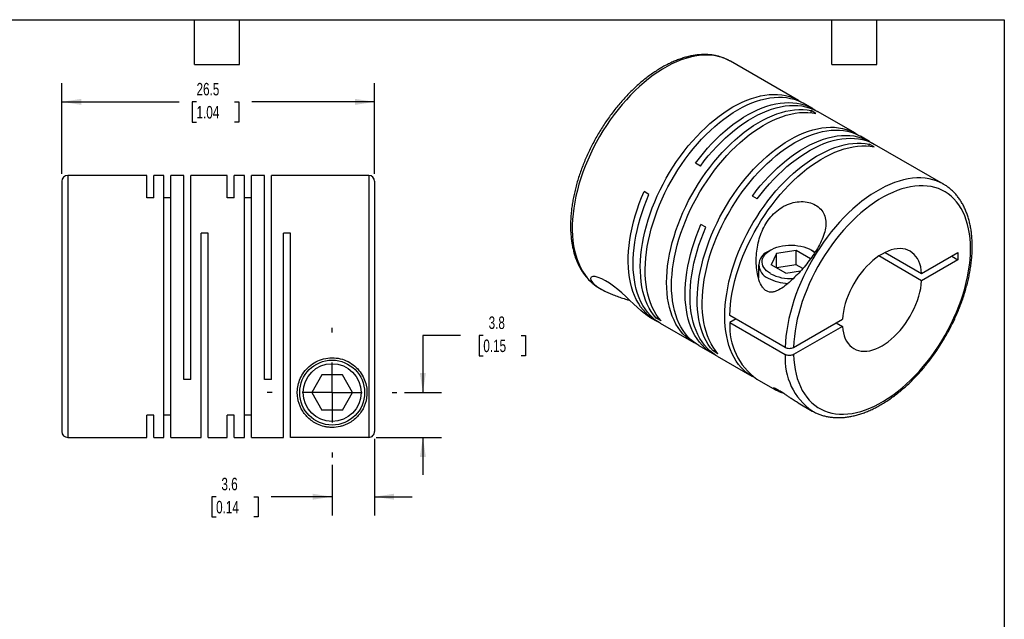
# Model space of a CAD drawing. Header units: millimetres. Extents: x 3 to 137, y 3 to 105.
# Tile 3 of 3: x 53 to 137, y 54 to 105. Entities that reach past the tile are written whole.
import ezdxf

# ---------------------------------------------------------------- set-up
doc = ezdxf.new("R2010")
doc.units = ezdxf.units.MM
doc.header["$LTSCALE"] = 0.5
doc.linetypes.add('SLD-Center', pattern=[19.05, 15.24, -1.27, 1.27, -1.27])
doc.linetypes.add('SLD-Solid', pattern=[0])
doc.layers.add('CENTER', color=40, linetype='SLD-Center')
doc.layers.add('DIMENSIONS', color=140, linetype='SLD-Solid', lineweight=25)
doc.layers.add('TEXT', color=140, linetype='SLD-Solid', lineweight=25)
doc.styles.add('SLDTEXTSTYLE0', font='TXT', dxfattribs={"width": 0.7})
doc.dimstyles.new('SLDDIMSTYLE0', dxfattribs={"dimtxt": 1.079004, "dimasz": 1.651, "dimexe": 0, "dimexo": 0.0625, "dimgap": 0.269751, "dimtad": 0, "dimtih": 1, "dimtoh": 1, "dimdec": 1, "dimrnd": 1e-09, "dimzin": 12, "dimdsep": 46, "dimtxsty": 'SLDTEXTSTYLE0', "dimsah": 1, "dimcen": 0.09, "dimadec": 0, "dimazin": 3, "dimtfac": 1, "dimtdec": 1, "dimtofl": 0, "dimtmove": 0, "dimatfit": 3, "dimfxl": 0, "dimfrac": 2, "dimtolj": 1, "dimtzin": 12, "dimarcsym": 0})
doc.dimstyles.new('SLDDIMSTYLE1', dxfattribs={"dimtxt": 1.079004, "dimasz": 1.651, "dimexe": 0, "dimexo": 0.0625, "dimgap": 0.269751, "dimtad": 0, "dimtih": 1, "dimtoh": 1, "dimdec": 1, "dimrnd": 1e-09, "dimzin": 12, "dimdsep": 46, "dimtxsty": 'SLDTEXTSTYLE0', "dimsah": 1, "dimcen": 0.09, "dimadec": 0, "dimazin": 3, "dimtfac": 1, "dimtdec": 1, "dimtmove": 0, "dimatfit": 0, "dimfxl": 0, "dimfrac": 2, "dimtolj": 1, "dimtzin": 12, "dimarcsym": 0})

# ---------------------------------------------------------------- blocks, each defined once
blk = doc.blocks.new('_D_5')
at = {"layer": 'DIMENSIONS'}
for p, q in [((56.695, 91.717), (56.695, 99.401)), ((83.195, 91.717), (83.195, 99.401)), ((56.695, 97.813), (66.648, 97.813)), ((68.11, 97.813), (67.748, 97.813)), ((67.748, 97.813), (67.748, 96.099)), ((71.316, 97.813), (71.679, 97.813)), ((71.679, 97.813), (71.679, 96.099)), ((83.195, 97.813), (72.779, 97.813)), ((67.748, 96.099), (68.11, 96.099)), ((71.679, 96.099), (71.316, 96.099))]:
    blk.add_line(p, q, dxfattribs=at)
for points in [[(56.695, 97.813), (58.346, 97.559), (58.346, 98.067)], [(83.195, 97.813), (81.544, 98.067), (81.544, 97.559)]]:
    blk.add_solid(points, dxfattribs=at)
at = {"layer": 'DIMENSIONS', "char_height": 1.0583, "attachment_point": 1, "style": 'SLDTEXTSTYLE0'}
for s, insert in [('26.5', (68.11, 99.419)), ('1.04', (68.11, 97.463))]:
    blk.add_mtext(s, dxfattribs=dict(at, insert=insert))
blk = doc.blocks.new('_D_6')
at = {"layer": 'DIMENSIONS'}
for p, q in [((83.195, 69.254), (83.195, 62.773)), ((79.595, 67.057), (79.595, 62.773)), ((69.769, 64.36), (69.407, 64.36)), ((69.407, 64.36), (69.407, 62.645)), ((72.975, 64.36), (73.338, 64.36)), ((73.338, 64.36), (73.338, 62.645)), ((79.595, 64.36), (74.437, 64.36)), ((83.195, 64.36), (86.37, 64.36)), ((69.407, 62.645), (69.769, 62.645)), ((73.338, 62.645), (72.975, 62.645))]:
    blk.add_line(p, q, dxfattribs=at)
for points in [[(79.595, 64.36), (77.944, 64.614), (77.944, 64.106)], [(83.195, 64.36), (84.846, 64.106), (84.846, 64.614)]]:
    blk.add_solid(points, dxfattribs=at)
at = {"layer": 'DIMENSIONS', "char_height": 1.0583, "attachment_point": 1, "style": 'SLDTEXTSTYLE0'}
for s, insert in [('3.6', (70.218, 65.966)), ('0.14', (69.769, 64.009))]:
    blk.add_mtext(s, dxfattribs=dict(at, insert=insert))
blk = doc.blocks.new('_D_7')
at = {"layer": 'DIMENSIONS'}
for p, q in [((90.455, 78.025), (87.28, 78.025)), ((87.28, 78.025), (87.28, 73.182)), ((92.4, 78.025), (92.038, 78.025)), ((92.038, 78.025), (92.038, 76.31)), ((95.607, 78.025), (95.969, 78.025)), ((95.969, 78.025), (95.969, 76.31)), ((92.038, 76.31), (92.4, 76.31)), ((95.969, 76.31), (95.607, 76.31)), ((85.72, 73.182), (88.867, 73.182)), ((83.33, 69.388), (88.867, 69.388)), ((87.28, 69.388), (87.28, 66.213))]:
    blk.add_line(p, q, dxfattribs=at)
for points in [[(87.28, 73.182), (87.534, 74.833), (87.026, 74.833)], [(87.28, 69.388), (87.026, 67.737), (87.534, 67.737)]]:
    blk.add_solid(points, dxfattribs=at)
at = {"layer": 'DIMENSIONS', "char_height": 1.0583, "attachment_point": 1, "style": 'SLDTEXTSTYLE0'}
for s, insert in [('3.8', (92.849, 79.631)), ('0.15', (92.4, 77.674))]:
    blk.add_mtext(s, dxfattribs=dict(at, insert=insert))
blk = doc.blocks.new('SW_CENTERMARKSYMBOL_2')
at = {"layer": 'CENTER', "color": 0}
for p, q in [((0, 5.08), (0, 5.49)), ((0, 0), (0, 2.54)), ((-5.08, 0), (-5.49, 0)), ((0, 0), (-2.54, 0)), ((0, 0), (0, -2.54)), ((0, 0), (2.54, 0)), ((5.08, 0), (5.49, 0)), ((0, -5.08), (0, -5.49))]:
    blk.add_line(p, q, dxfattribs=at)

msp = doc.modelspace()

# ---------------------------------------------------------------- linework, layer by layer
for p, q in [((119.094, 97.932), (113.331, 101.259)), ((120.296, 97.238), (119.511, 97.691)), ((120.573, 96.841), (120.156, 97.082)), ((120.156, 96.903), (120.156, 97.082)), ((123.916, 95.148), (120.713, 96.997)), ((125.119, 94.454), (124.334, 94.907)), ((125.502, 93.996), (125.084, 94.236)), ((125.084, 94.058), (125.084, 94.236)), ((131.362, 90.849), (125.536, 94.213)), ((110.78, 92.371), (110.362, 92.612)), ((56.695, 91.082), (56.695, 69.882)), ((63.895, 91.582), (57.195, 91.582)), ((57.195, 91.582), (57.195, 69.382)), ((63.895, 89.689), (63.895, 91.582)), ((65.345, 91.582), (64.485, 91.582)), ((64.485, 89.689), (64.485, 91.582)), ((65.345, 69.382), (65.345, 91.582)), ((67.045, 91.582), (65.935, 91.582)), ((65.935, 69.382), (65.935, 91.582)), ((67.045, 74.282), (67.045, 91.582)), ((70.715, 91.582), (67.635, 91.582)), ((67.635, 74.282), (67.635, 91.582)), ((70.715, 89.689), (70.715, 91.582)), ((72.165, 91.582), (71.305, 91.582)), ((71.305, 89.689), (71.305, 91.582)), ((72.165, 69.382), (72.165, 91.582)), ((73.865, 91.582), (72.755, 91.582)), ((72.755, 69.382), (72.755, 91.582)), ((73.865, 74.282), (73.865, 91.582)), ((82.695, 91.582), (74.455, 91.582)), ((74.455, 74.282), (74.455, 91.582)), ((82.695, 91.582), (82.695, 69.388)), ((83.195, 91.082), (83.195, 69.889)), ((106.426, 89.974), (106.009, 90.215)), ((131.362, 90.849), (131.352, 90.856)), ((64.485, 89.689), (63.895, 89.689)), ((65.935, 89.689), (65.345, 89.689)), ((71.305, 89.689), (70.715, 89.689)), ((72.755, 89.689), (72.165, 89.689)), ((115.602, 89.587), (115.185, 89.828)), ((111.248, 87.19), (110.831, 87.431)), ((69.085, 86.682), (68.495, 86.682)), ((68.495, 69.382), (68.495, 86.682)), ((69.085, 69.382), (69.085, 86.682)), ((76.055, 86.682), (75.465, 86.682)), ((75.465, 69.382), (75.465, 86.682)), ((76.055, 69.388), (76.055, 86.682)), ((116.726, 85.258), (116.514, 85.135)), ((118.907, 85.224), (117.234, 84.965)), ((120.118, 84.524), (118.907, 85.224)), ((118.907, 83.999), (118.907, 85.224)), ((120.404, 85.135), (120.192, 85.258)), ((120.404, 85.135), (120.502, 85.075)), ((126.431, 85.062), (129.523, 83.276)), ((117.234, 84.965), (116.786, 83.999)), ((117.234, 83.74), (117.234, 84.965)), ((129.523, 82.664), (125.901, 84.755)), ((129.523, 83.276), (132.601, 85.053)), ((132.601, 84.441), (129.523, 82.664)), ((132.071, 84.747), (132.601, 84.441)), ((132.601, 85.053), (132.601, 84.441)), ((115.709, 84.013), (115.709, 82.87)), ((118.011, 83.292), (116.786, 83.999)), ((118.907, 83.999), (117.234, 83.74)), ((118.011, 83.292), (119.274, 83.487)), ((119.449, 83.686), (118.907, 83.999)), ((115.695, 82.893), (115.709, 82.914)), ((102.232, 82.032), (102.376, 81.949)), ((102.232, 82.032), (102.244, 82.026)), ((106.472, 79.584), (106.97, 79.297)), ((107.034, 79.498), (107.189, 79.587)), ((107.451, 79.257), (107.034, 79.498)), ((117.968, 77.014), (113.273, 79.725)), ((113.804, 79.418), (113.273, 79.112)), ((118.676, 77.014), (122.809, 79.4)), ((107.387, 79.057), (110.222, 77.42)), ((113.273, 79.112), (117.968, 76.402)), ((122.809, 78.788), (118.676, 76.402)), ((122.279, 79.094), (122.809, 78.788)), ((110.639, 77.179), (111.792, 76.513)), ((111.857, 76.714), (112.011, 76.803)), ((112.274, 76.473), (111.857, 76.714)), ((112.209, 76.273), (115.151, 74.575)), ((67.635, 74.282), (67.045, 74.282)), ((74.455, 74.282), (73.865, 74.282)), ((78.729, 74.682), (77.863, 73.182)), ((80.461, 74.682), (78.729, 74.682)), ((81.327, 73.182), (80.461, 74.682)), ((115.568, 74.334), (117.088, 73.456)), ((77.863, 73.182), (78.729, 71.682)), ((80.461, 71.682), (81.327, 73.182)), ((119.055, 72.321), (120.263, 71.623)), ((64.485, 71.275), (63.895, 71.275)), ((63.895, 69.382), (63.895, 71.275)), ((64.485, 69.382), (64.485, 71.275)), ((65.935, 71.275), (65.345, 71.275)), ((71.305, 71.275), (70.715, 71.275)), ((70.715, 69.382), (70.715, 71.275)), ((71.305, 69.382), (71.305, 71.275)), ((72.755, 71.275), (72.165, 71.275)), ((80.461, 71.682), (78.729, 71.682)), ((120.263, 71.623), (120.273, 71.617)), ((57.195, 69.382), (63.895, 69.382)), ((64.485, 69.382), (65.345, 69.382)), ((65.935, 69.382), (68.495, 69.382)), ((69.085, 69.382), (70.715, 69.382)), ((71.305, 69.382), (72.165, 69.382)), ((72.755, 69.382), (75.465, 69.382)), ((82.695, 69.388), (76.055, 69.388))]:
    msp.add_line(p, q)
at = {"flags": 128}
for points in [[(113.331, 101.259), (113.32, 101.265), (113.032, 101.414), (112.73, 101.537), (112.416, 101.636), (112.09, 101.709), (111.753, 101.756), (111.406, 101.777), (111.05, 101.773), (110.686, 101.742), (110.313, 101.686), (109.935, 101.605), (109.551, 101.497), (109.162, 101.365), (108.77, 101.208), (108.376, 101.026), (107.98, 100.821), (107.583, 100.592), (107.187, 100.34), (106.793, 100.066), (106.401, 99.771), (106.012, 99.454), (105.628, 99.118), (105.25, 98.763), (104.877, 98.389), (104.513, 97.999), (104.157, 97.592), (103.81, 97.17), (103.473, 96.734), (103.147, 96.285), (102.833, 95.824), (102.531, 95.352), (102.243, 94.871), (101.969, 94.382), (101.71, 93.885), (101.467, 93.383), (101.24, 92.877), (101.029, 92.367), (100.835, 91.856), (100.66, 91.344), (100.502, 90.833), (100.363, 90.323), (100.243, 89.818), (100.142, 89.316), (100.061, 88.821), (99.999, 88.333), (99.958, 87.854), (99.936, 87.384), (99.934, 86.925), (99.953, 86.478), (99.991, 86.045), (100.049, 85.625), (100.127, 85.221), (100.225, 84.833), (100.342, 84.463), (100.477, 84.111), (100.632, 83.779), (100.804, 83.466), (100.995, 83.174), (101.203, 82.904), (101.427, 82.657), (101.668, 82.432), (101.925, 82.231), (102.196, 82.053), (102.232, 82.032)], [(107.034, 79.498), (106.822, 79.76), (106.627, 80.043), (106.449, 80.348), (106.289, 80.673), (106.148, 81.017), (106.025, 81.379), (105.921, 81.76), (105.837, 82.156), (105.772, 82.569), (105.727, 82.995), (105.702, 83.436), (105.696, 83.889), (105.71, 84.352), (105.744, 84.826), (105.798, 85.309), (105.872, 85.8), (105.965, 86.296), (106.077, 86.798), (106.208, 87.304), (106.357, 87.812), (106.525, 88.322), (106.711, 88.832), (106.913, 89.34), (107.133, 89.846), (107.369, 90.348), (107.62, 90.844), (107.887, 91.335), (108.167, 91.817), (108.462, 92.291), (108.769, 92.755), (109.088, 93.208), (109.419, 93.648), (109.76, 94.074), (110.111, 94.487), (110.47, 94.883), (110.837, 95.263), (111.211, 95.625), (111.591, 95.969), (111.975, 96.294), (112.364, 96.598), (112.756, 96.881), (113.15, 97.143), (113.544, 97.382), (113.939, 97.599), (114.333, 97.792), (114.725, 97.961), (115.113, 98.105), (115.498, 98.225), (115.878, 98.32), (116.252, 98.389), (116.619, 98.433), (116.978, 98.451), (117.329, 98.444), (117.67, 98.411), (118.001, 98.352), (118.32, 98.268), (118.627, 98.159), (118.921, 98.025), (119.202, 97.867), (119.299, 97.805)], [(107.451, 79.257), (107.239, 79.519), (107.044, 79.803), (106.866, 80.107), (106.706, 80.432), (106.565, 80.776), (106.442, 81.139), (106.339, 81.519), (106.254, 81.915), (106.189, 82.328), (106.144, 82.755), (106.119, 83.195), (106.113, 83.648), (106.128, 84.112), (106.162, 84.586), (106.216, 85.068), (106.289, 85.559), (106.382, 86.056), (106.494, 86.558), (106.625, 87.063), (106.775, 87.572), (106.942, 88.081), (107.128, 88.591), (107.331, 89.099), (107.55, 89.605), (107.786, 90.107), (108.037, 90.603), (108.304, 91.094), (108.585, 91.576), (108.879, 92.05), (109.186, 92.514), (109.506, 92.967), (109.836, 93.407), (110.177, 93.834), (110.528, 94.246), (110.887, 94.642), (111.254, 95.022), (111.628, 95.384), (112.008, 95.728), (112.393, 96.053), (112.781, 96.357), (113.173, 96.64), (113.567, 96.902), (113.962, 97.141), (114.356, 97.358), (114.75, 97.551), (115.142, 97.72), (115.531, 97.864), (115.915, 97.984), (116.295, 98.079), (116.669, 98.148), (117.036, 98.192), (117.395, 98.21), (117.746, 98.203), (118.087, 98.17), (118.418, 98.112), (118.737, 98.028), (119.044, 97.919), (119.339, 97.785), (119.511, 97.691)], [(110.362, 92.612), (110.695, 93.049), (111.039, 93.473), (111.391, 93.881), (111.752, 94.274), (112.121, 94.651), (112.496, 95.009), (112.877, 95.349), (113.263, 95.669), (113.653, 95.968), (114.045, 96.247), (114.439, 96.504), (114.834, 96.738), (115.228, 96.949), (115.622, 97.137), (116.013, 97.301), (116.401, 97.44), (116.785, 97.554), (117.163, 97.643), (117.536, 97.707), (117.901, 97.745), (118.259, 97.758), (118.607, 97.745), (118.946, 97.706), (119.274, 97.642), (119.591, 97.553), (119.895, 97.438), (120.187, 97.299), (120.464, 97.135), (120.501, 97.111)], [(110.435, 77.306), (110.332, 77.359), (110.054, 77.523), (109.791, 77.711), (109.543, 77.922), (109.311, 78.157), (109.095, 78.414), (108.896, 78.693), (108.714, 78.993), (108.55, 79.313), (108.405, 79.653), (108.278, 80.012), (108.17, 80.388), (108.081, 80.781), (108.012, 81.19), (107.963, 81.614), (107.933, 82.052), (107.923, 82.502), (107.933, 82.963), (107.963, 83.435), (108.012, 83.916), (108.081, 84.405), (108.17, 84.9), (108.278, 85.401), (108.405, 85.906), (108.55, 86.414), (108.714, 86.924), (108.896, 87.433), (109.095, 87.942), (109.311, 88.449), (109.543, 88.951), (109.791, 89.449), (110.054, 89.941), (110.332, 90.426), (110.623, 90.902), (110.928, 91.368), (111.244, 91.823), (111.572, 92.266), (111.911, 92.696), (112.26, 93.111), (112.617, 93.511), (112.983, 93.895), (113.355, 94.261), (113.734, 94.609), (114.118, 94.938), (114.506, 95.247), (114.897, 95.535), (115.29, 95.801), (115.685, 96.046), (116.079, 96.267), (116.474, 96.465), (116.866, 96.64), (117.255, 96.789), (117.641, 96.915), (118.022, 97.015), (118.397, 97.09), (118.766, 97.14), (119.127, 97.164), (119.48, 97.162), (119.823, 97.135), (120.156, 97.082)], [(110.639, 77.179), (110.471, 77.282), (110.208, 77.47), (109.96, 77.682), (109.728, 77.916), (109.512, 78.173), (109.313, 78.452), (109.131, 78.752), (108.967, 79.073), (108.822, 79.413), (108.695, 79.771), (108.587, 80.147), (108.499, 80.541), (108.429, 80.95), (108.38, 81.373), (108.35, 81.811), (108.34, 82.261), (108.35, 82.722), (108.38, 83.194), (108.429, 83.675), (108.499, 84.164), (108.587, 84.66), (108.695, 85.161), (108.822, 85.666), (108.967, 86.173), (109.131, 86.683), (109.313, 87.193), (109.512, 87.701), (109.728, 88.208), (109.96, 88.711), (110.208, 89.208), (110.471, 89.7), (110.749, 90.185), (111.04, 90.661), (111.345, 91.127), (111.661, 91.582), (111.99, 92.025), (112.328, 92.455), (112.677, 92.87), (113.034, 93.27), (113.4, 93.654), (113.772, 94.02), (114.151, 94.368), (114.535, 94.697), (114.923, 95.006), (115.314, 95.294), (115.707, 95.56), (116.102, 95.805), (116.497, 96.026), (116.891, 96.224), (117.283, 96.399), (117.672, 96.549), (118.058, 96.674), (118.439, 96.774), (118.815, 96.849), (119.183, 96.899), (119.544, 96.923), (119.897, 96.921), (120.24, 96.894), (120.573, 96.841)], [(110.78, 92.371), (111.113, 92.808), (111.456, 93.232), (111.808, 93.641), (112.17, 94.034), (112.538, 94.41), (112.913, 94.768), (113.295, 95.108), (113.68, 95.428), (114.07, 95.727), (114.462, 96.006), (114.856, 96.263), (115.251, 96.497), (115.645, 96.709), (116.039, 96.896), (116.43, 97.06), (116.818, 97.199), (117.202, 97.313), (117.58, 97.402), (117.953, 97.466), (118.318, 97.504), (118.676, 97.517), (119.024, 97.504), (119.363, 97.465), (119.691, 97.401), (120.008, 97.312), (120.312, 97.197), (120.604, 97.058), (120.713, 96.997)], [(111.857, 76.714), (111.644, 76.976), (111.449, 77.259), (111.271, 77.564), (111.112, 77.889), (110.97, 78.233), (110.847, 78.595), (110.744, 78.976), (110.659, 79.372), (110.595, 79.785), (110.549, 80.212), (110.524, 80.652), (110.518, 81.105), (110.533, 81.569), (110.567, 82.042), (110.621, 82.525), (110.694, 83.016), (110.787, 83.513), (110.899, 84.014), (111.03, 84.52), (111.18, 85.029), (111.348, 85.538), (111.533, 86.048), (111.736, 86.556), (111.955, 87.062), (112.191, 87.564), (112.443, 88.06), (112.709, 88.551), (112.99, 89.033), (113.284, 89.507), (113.592, 89.971), (113.911, 90.424), (114.241, 90.864), (114.582, 91.29), (114.933, 91.703), (115.292, 92.099), (115.659, 92.479), (116.033, 92.841), (116.413, 93.185), (116.798, 93.51), (117.187, 93.814), (117.578, 94.097), (117.972, 94.359), (118.367, 94.598), (118.762, 94.815), (119.155, 95.008), (119.547, 95.177), (119.936, 95.321), (120.321, 95.441), (120.7, 95.536), (121.074, 95.605), (121.441, 95.649), (121.801, 95.667), (122.151, 95.66), (122.492, 95.627), (122.823, 95.568), (123.142, 95.485), (123.45, 95.375), (123.744, 95.241), (124.025, 95.083), (124.121, 95.021)], [(112.274, 76.473), (112.061, 76.735), (111.866, 77.019), (111.689, 77.323), (111.529, 77.648), (111.387, 77.992), (111.265, 78.355), (111.161, 78.735), (111.077, 79.131), (111.012, 79.544), (110.967, 79.971), (110.941, 80.411), (110.936, 80.864), (110.95, 81.328), (110.984, 81.802), (111.038, 82.284), (111.112, 82.775), (111.204, 83.272), (111.317, 83.774), (111.447, 84.279), (111.597, 84.788), (111.765, 85.297), (111.95, 85.807), (112.153, 86.315), (112.373, 86.821), (112.608, 87.323), (112.86, 87.819), (113.126, 88.31), (113.407, 88.793), (113.701, 89.266), (114.009, 89.73), (114.328, 90.183), (114.659, 90.623), (115, 91.05), (115.35, 91.462), (115.71, 91.858), (116.077, 92.238), (116.451, 92.601), (116.83, 92.944), (117.215, 93.269), (117.604, 93.573), (117.996, 93.856), (118.389, 94.118), (118.784, 94.357), (119.179, 94.574), (119.573, 94.767), (119.964, 94.936), (120.353, 95.08), (120.738, 95.2), (121.118, 95.295), (121.492, 95.364), (121.859, 95.408), (122.218, 95.426), (122.569, 95.419), (122.91, 95.386), (123.24, 95.328), (123.559, 95.244), (123.867, 95.135), (124.161, 95.001), (124.334, 94.907)], [(115.363, 74.461), (115.26, 74.514), (114.983, 74.678), (114.719, 74.866), (114.471, 75.077), (114.239, 75.312), (114.023, 75.569), (113.824, 75.848), (113.642, 76.148), (113.479, 76.468), (113.333, 76.808), (113.206, 77.167), (113.099, 77.543), (113.01, 77.936), (112.941, 78.345), (112.891, 78.769), (112.861, 79.207), (112.851, 79.657), (112.861, 80.118), (112.891, 80.59), (112.941, 81.071), (113.01, 81.56), (113.099, 82.055), (113.206, 82.556), (113.333, 83.061), (113.479, 83.569), (113.642, 84.079), (113.824, 84.588), (114.023, 85.097), (114.239, 85.603), (114.471, 86.106), (114.719, 86.604), (114.983, 87.096), (115.26, 87.58), (115.552, 88.056), (115.856, 88.522), (116.173, 88.978), (116.501, 89.421), (116.84, 89.85), (117.188, 90.266), (117.546, 90.666), (117.911, 91.05), (118.284, 91.416), (118.662, 91.764), (119.046, 92.093), (119.434, 92.402), (119.825, 92.69), (120.219, 92.956), (120.613, 93.2), (121.008, 93.422), (121.402, 93.62), (121.794, 93.794), (122.184, 93.944), (122.57, 94.07), (122.951, 94.17), (123.326, 94.245), (123.695, 94.294), (124.056, 94.318), (124.408, 94.317), (124.751, 94.289), (125.084, 94.236)], [(115.185, 89.828), (115.518, 90.265), (115.861, 90.689), (116.214, 91.098), (116.575, 91.49), (116.943, 91.867), (117.319, 92.225), (117.7, 92.565), (118.086, 92.885), (118.475, 93.184), (118.867, 93.463), (119.261, 93.72), (119.656, 93.954), (120.051, 94.165), (120.444, 94.353), (120.835, 94.517), (121.223, 94.656), (121.607, 94.77), (121.986, 94.859), (122.358, 94.923), (122.724, 94.961), (123.081, 94.974), (123.43, 94.961), (123.768, 94.922), (124.097, 94.858), (124.413, 94.769), (124.718, 94.654), (125.009, 94.515), (125.287, 94.351), (125.323, 94.327)], [(115.602, 89.587), (115.935, 90.024), (116.278, 90.448), (116.631, 90.857), (116.992, 91.25), (117.361, 91.626), (117.736, 91.984), (118.117, 92.324), (118.503, 92.644), (118.892, 92.944), (119.284, 93.222), (119.679, 93.479), (120.073, 93.713), (120.468, 93.925), (120.861, 94.112), (121.252, 94.276), (121.64, 94.415), (122.024, 94.529), (122.403, 94.618), (122.775, 94.682), (123.141, 94.72), (123.498, 94.733), (123.847, 94.72), (124.186, 94.681), (124.514, 94.617), (124.83, 94.528), (125.135, 94.413), (125.426, 94.274), (125.536, 94.213)], [(113.273, 79.725), (113.297, 80.197), (113.34, 80.679), (113.404, 81.169), (113.487, 81.667), (113.59, 82.17), (113.713, 82.678), (113.854, 83.189), (114.014, 83.702), (114.193, 84.216), (114.389, 84.729), (114.602, 85.24), (114.833, 85.748), (115.079, 86.251), (115.341, 86.748), (115.618, 87.238), (115.908, 87.72), (116.213, 88.191), (116.53, 88.652), (116.858, 89.101), (117.198, 89.537), (117.548, 89.958), (117.907, 90.364), (118.274, 90.753), (118.648, 91.125), (119.029, 91.478), (119.415, 91.812), (119.806, 92.126), (120.199, 92.418), (120.596, 92.689), (120.993, 92.938), (121.391, 93.163), (121.788, 93.365), (122.184, 93.542), (122.577, 93.695), (122.966, 93.823), (123.35, 93.925), (123.729, 94.002), (124.1, 94.052), (124.464, 94.077), (124.82, 94.076), (125.166, 94.049), (125.502, 93.996)], [(131.352, 90.856), (131.088, 90.993), (130.787, 91.119), (130.474, 91.219), (130.149, 91.294), (129.813, 91.344), (129.467, 91.367), (129.112, 91.365), (128.748, 91.337), (128.376, 91.283), (127.998, 91.203), (127.615, 91.098), (127.227, 90.968), (126.835, 90.813), (126.44, 90.633), (126.044, 90.43), (125.648, 90.203), (125.252, 89.953), (124.857, 89.681), (124.465, 89.387), (124.076, 89.073), (123.691, 88.738), (123.312, 88.384), (122.94, 88.012), (122.575, 87.623), (122.218, 87.218), (121.87, 86.797), (121.532, 86.362), (121.205, 85.914), (120.89, 85.454), (120.587, 84.983), (120.298, 84.503), (120.023, 84.014), (119.763, 83.518), (119.518, 83.017), (119.289, 82.51), (119.077, 82.001), (118.882, 81.49), (118.705, 80.978), (118.546, 80.466), (118.405, 79.957), (118.284, 79.451), (118.181, 78.949), (118.098, 78.454), (118.035, 77.965), (117.992, 77.485), (117.968, 77.014)], [(107.182, 79.184), (106.919, 79.327), (106.648, 79.506), (106.391, 79.709), (106.151, 79.936), (105.926, 80.186), (105.719, 80.459), (105.529, 80.753), (105.357, 81.068), (105.204, 81.403), (105.069, 81.758), (104.953, 82.131), (104.857, 82.521), (104.781, 82.928), (104.724, 83.35), (104.688, 83.787), (104.671, 84.237), (104.675, 84.698), (104.699, 85.171), (104.743, 85.653), (104.807, 86.144), (104.891, 86.641), (104.994, 87.145), (105.117, 87.653), (105.259, 88.164), (105.42, 88.677), (105.598, 89.191), (105.795, 89.704), (106.009, 90.215)], [(118.676, 76.402), (118.699, 75.968), (118.743, 75.548), (118.807, 75.143), (118.89, 74.754), (118.993, 74.381), (119.115, 74.026), (119.256, 73.69), (119.416, 73.374), (119.593, 73.078), (119.788, 72.804), (120.001, 72.551), (120.23, 72.321), (120.474, 72.115), (120.734, 71.933), (121.009, 71.774), (121.297, 71.641), (121.599, 71.533), (121.912, 71.45), (122.237, 71.393), (122.573, 71.362), (122.918, 71.357), (123.272, 71.377), (123.634, 71.424), (124.002, 71.496), (124.376, 71.594), (124.755, 71.717), (125.138, 71.865), (125.524, 72.038), (125.911, 72.235), (126.299, 72.455), (126.687, 72.698), (127.073, 72.964), (127.457, 73.251), (127.837, 73.559), (128.213, 73.887), (128.583, 74.234), (128.947, 74.6), (129.303, 74.983), (129.652, 75.382), (129.99, 75.796), (130.319, 76.224), (130.636, 76.665), (130.941, 77.117), (131.234, 77.581), (131.513, 78.053), (131.778, 78.533), (132.027, 79.02), (132.261, 79.513), (132.479, 80.01), (132.679, 80.509), (132.863, 81.01), (133.028, 81.51), (133.175, 82.01), (133.303, 82.507), (133.412, 83), (133.501, 83.487), (133.571, 83.968), (133.621, 84.441), (133.652, 84.906), (133.662, 85.359), (133.652, 85.801), (133.621, 86.231), (133.571, 86.646), (133.501, 87.046), (133.412, 87.431), (133.303, 87.798), (133.175, 88.147), (133.028, 88.476), (132.863, 88.786), (132.679, 89.076), (132.479, 89.343), (132.261, 89.589), (132.027, 89.811), (131.778, 90.01), (131.513, 90.185), (131.234, 90.335), (130.941, 90.46), (130.636, 90.56), (130.319, 90.635), (129.99, 90.684), (129.652, 90.707), (129.303, 90.704), (128.947, 90.675), (128.583, 90.62), (128.213, 90.54), (127.837, 90.434), (127.457, 90.303), (127.073, 90.147), (126.687, 89.967), (126.299, 89.763), (125.911, 89.535), (125.524, 89.285), (125.138, 89.012), (124.755, 88.718), (124.376, 88.404), (124.002, 88.069), (123.634, 87.716), (123.272, 87.345), (122.918, 86.957), (122.573, 86.553), (122.237, 86.135), (121.912, 85.703), (121.599, 85.258), (121.297, 84.802), (121.009, 84.335), (120.734, 83.86), (120.474, 83.378), (120.23, 82.889), (120.001, 82.395), (119.788, 81.897), (119.593, 81.397), (119.416, 80.896), (119.256, 80.396), (119.115, 79.897), (118.993, 79.401), (118.89, 78.91), (118.807, 78.424), (118.743, 77.946), (118.699, 77.475), (118.676, 77.014)], [(107.387, 79.057), (107.279, 79.122), (107.012, 79.304), (106.761, 79.511), (106.525, 79.74), (106.305, 79.992), (106.103, 80.267), (105.917, 80.562), (105.749, 80.878), (105.6, 81.214), (105.469, 81.568), (105.357, 81.941), (105.264, 82.33), (105.19, 82.736), (105.136, 83.156), (105.102, 83.591), (105.088, 84.038), (105.093, 84.497), (105.119, 84.967), (105.164, 85.446), (105.229, 85.933), (105.313, 86.428), (105.417, 86.927), (105.54, 87.432), (105.681, 87.939), (105.841, 88.448), (106.018, 88.958), (106.214, 89.467), (106.426, 89.974)], [(112.005, 76.4), (111.965, 76.42), (111.684, 76.578), (111.417, 76.761), (111.166, 76.968), (110.93, 77.197), (110.711, 77.449), (110.508, 77.723), (110.322, 78.019), (110.155, 78.335), (110.005, 78.671), (109.874, 79.025), (109.762, 79.398), (109.669, 79.787), (109.596, 80.193), (109.542, 80.613), (109.508, 81.048), (109.493, 81.495), (109.499, 81.954), (109.524, 82.424), (109.569, 82.903), (109.634, 83.39), (109.719, 83.884), (109.822, 84.384), (109.945, 84.888), (110.086, 85.396), (110.246, 85.905), (110.424, 86.415), (110.619, 86.924), (110.831, 87.431)], [(112.209, 76.273), (112.101, 76.338), (111.835, 76.52), (111.583, 76.727), (111.347, 76.956), (111.128, 77.208), (110.925, 77.483), (110.739, 77.778), (110.572, 78.094), (110.422, 78.43), (110.291, 78.784), (110.179, 79.157), (110.086, 79.546), (110.013, 79.952), (109.959, 80.372), (109.925, 80.807), (109.91, 81.254), (109.916, 81.713), (109.941, 82.183), (109.987, 82.662), (110.051, 83.149), (110.136, 83.644), (110.239, 84.143), (110.362, 84.648), (110.503, 85.155), (110.663, 85.664), (110.841, 86.174), (111.036, 86.683), (111.248, 87.19)], [(116.726, 83.258), (116.549, 83.372), (116.394, 83.496), (116.264, 83.629), (116.159, 83.77), (116.081, 83.916), (116.031, 84.067), (116.01, 84.22), (116.017, 84.373), (116.053, 84.524), (116.117, 84.673), (116.208, 84.817), (116.326, 84.954), (116.469, 85.083), (116.635, 85.202), (116.823, 85.311), (117.03, 85.407), (117.253, 85.489), (117.491, 85.557), (117.74, 85.61), (117.997, 85.647), (118.26, 85.668), (118.525, 85.672), (118.79, 85.659), (119.05, 85.63), (119.304, 85.585), (119.547, 85.525), (119.778, 85.45), (119.994, 85.36), (120.191, 85.258), (120.368, 85.144), (120.49, 85.048)], [(129.523, 83.276), (129.492, 83.562), (129.441, 83.831), (129.369, 84.084), (129.277, 84.317), (129.167, 84.53), (129.037, 84.722), (128.89, 84.891), (128.727, 85.036), (128.547, 85.157), (128.353, 85.252), (128.145, 85.321), (127.926, 85.364), (127.695, 85.38), (127.455, 85.369), (127.207, 85.331), (126.952, 85.267), (126.693, 85.177), (126.43, 85.062), (126.166, 84.921), (125.902, 84.757), (125.64, 84.569), (125.38, 84.36), (125.126, 84.13), (124.878, 83.881), (124.638, 83.615), (124.407, 83.333), (124.187, 83.036), (123.98, 82.727), (123.785, 82.408), (123.606, 82.08), (123.442, 81.746), (123.295, 81.407), (123.166, 81.066), (123.055, 80.725), (122.964, 80.386), (122.892, 80.051), (122.84, 79.722), (122.809, 79.4)], [(106.473, 79.585), (106.459, 79.592), (106.301, 79.692), (106.132, 79.813), (105.944, 79.961), (105.743, 80.131), (105.45, 80.394), (105.125, 80.699), (104.81, 80.998), (104.469, 81.318), (104.133, 81.623), (103.779, 81.927), (103.434, 82.201), (103.084, 82.452), (102.752, 82.66), (102.432, 82.827), (102.14, 82.944), (101.884, 83.005), (101.675, 83.009), (101.538, 82.951), (101.486, 82.848), (101.514, 82.705), (101.579, 82.593), (101.676, 82.473), (101.811, 82.343), (101.975, 82.21), (101.975, 82.21)], [(122.809, 78.788), (122.84, 78.503), (122.892, 78.233), (122.964, 77.981), (123.055, 77.747), (123.166, 77.534), (123.295, 77.342), (123.442, 77.173), (123.606, 77.028), (123.785, 76.908), (123.98, 76.812), (124.187, 76.743), (124.407, 76.701), (124.638, 76.685), (124.878, 76.696), (125.126, 76.733), (125.38, 76.797), (125.64, 76.887), (125.902, 77.003), (126.166, 77.143), (126.43, 77.308), (126.693, 77.495), (126.952, 77.705), (127.207, 77.934), (127.455, 78.183), (127.695, 78.45), (127.926, 78.732), (128.145, 79.028), (128.353, 79.337), (128.547, 79.657), (128.727, 79.984), (128.89, 80.318), (129.037, 80.657), (129.167, 80.998), (129.277, 81.339), (129.369, 81.678), (129.441, 82.014), (129.492, 82.343), (129.523, 82.664)]]:
    msp.add_lwpolyline(points, dxfattribs=at)
for radius in [2.75, 2.45]:
    msp.add_circle((79.595, 73.182), radius)
for centre, radius, start, end in [((57.195, 91.082), 0.5, 90, 180), ((82.695, 91.082), 0.5, 0, 90), ((116.944, 84.013), 1.202, 110.94412, 249.072), ((118.325, 86.223), 3.793, 241.48699, 268.17955), ((118.419, 86.481), 3.641, 242.29132, 273.85711), ((118.758, 78.806), 5.493, 176.8035, 234.50179), ((123.328, 76.036), 5.373, 176.09232, 235.21297), ((57.195, 69.882), 0.5, 180, 270)]:
    msp.add_arc(centre, radius, start, end)
for points, knots in [([(113.334, 101.253), (113.292, 101.278), (113.158, 101.359), (112.919, 101.47), (112.62, 101.587), (112.309, 101.68), (111.988, 101.751), (111.657, 101.799), (111.317, 101.823), (110.969, 101.823), (110.614, 101.801), (110.251, 101.754), (109.883, 101.684), (109.51, 101.59), (109.133, 101.473), (108.753, 101.333), (108.371, 101.17), (107.988, 100.986), (107.604, 100.779), (107.222, 100.552), (106.841, 100.304), (106.463, 100.036), (106.088, 99.749), (105.717, 99.444), (105.351, 99.121), (104.991, 98.782), (104.638, 98.426), (104.292, 98.055), (103.953, 97.669), (103.624, 97.27), (103.304, 96.858), (102.994, 96.435), (102.695, 96.001), (102.407, 95.557), (102.132, 95.104), (101.869, 94.644), (101.62, 94.176), (101.384, 93.703), (101.163, 93.226), (100.956, 92.744), (100.766, 92.261), (100.59, 91.776), (100.432, 91.29), (100.289, 90.805), (100.164, 90.322), (100.056, 89.841), (99.966, 89.364), (99.893, 88.893), (99.839, 88.427), (99.803, 87.968), (99.785, 87.517), (99.786, 87.074), (99.806, 86.642), (99.844, 86.221), (99.901, 85.812), (99.977, 85.416), (100.072, 85.034), (100.185, 84.667), (100.317, 84.316), (100.466, 83.983), (100.633, 83.667), (100.817, 83.37), (101.017, 83.093), (101.233, 82.837), (101.463, 82.601), (101.708, 82.386), (101.968, 82.196), (102.148, 82.076), (102.243, 82.026), (102.245, 82.025)], [0, 0, 0, 0, 0.006853, 0.021597, 0.036345, 0.051119, 0.065938, 0.080818, 0.095772, 0.110803, 0.125912, 0.141094, 0.156342, 0.171646, 0.186994, 0.202376, 0.217782, 0.233203, 0.248633, 0.264065, 0.279496, 0.294922, 0.310341, 0.325753, 0.341158, 0.356554, 0.371942, 0.387324, 0.402699, 0.418068, 0.433432, 0.448792, 0.464148, 0.479502, 0.494855, 0.510208, 0.525561, 0.540915, 0.556271, 0.57163, 0.586994, 0.602362, 0.617736, 0.633117, 0.648505, 0.663902, 0.679308, 0.694724, 0.710149, 0.725584, 0.741028, 0.756479, 0.771937, 0.787397, 0.802855, 0.818303, 0.833734, 0.849139, 0.864507, 0.879826, 0.895085, 0.910273, 0.925382, 0.940409, 0.955355, 0.970227, 0.985038, 0.999806, 1, 1, 1, 1]), ([(120.276, 71.619), (120.337, 71.584), (120.491, 71.496), (120.751, 71.38), (121.054, 71.269), (121.367, 71.181), (121.691, 71.116), (122.024, 71.075), (122.366, 71.057), (122.716, 71.062), (123.073, 71.091), (123.437, 71.144), (123.807, 71.22), (124.181, 71.32), (124.559, 71.443), (124.94, 71.589), (125.322, 71.757), (125.705, 71.947), (126.088, 72.159), (126.471, 72.392), (126.851, 72.645), (127.228, 72.918), (127.602, 73.209), (127.972, 73.519), (128.336, 73.846), (128.694, 74.19), (129.046, 74.55), (129.39, 74.925), (129.726, 75.314), (130.054, 75.717), (130.371, 76.132), (130.678, 76.558), (130.974, 76.995), (131.259, 77.441), (131.531, 77.896), (131.791, 78.358), (132.037, 78.827), (132.269, 79.301), (132.486, 79.78), (132.688, 80.262), (132.875, 80.746), (133.046, 81.231), (133.201, 81.717), (133.339, 82.202), (133.46, 82.684), (133.563, 83.164), (133.649, 83.639), (133.717, 84.11), (133.767, 84.574), (133.798, 85.031), (133.811, 85.48), (133.805, 85.92), (133.781, 86.349), (133.737, 86.767), (133.675, 87.173), (133.594, 87.566), (133.495, 87.944), (133.377, 88.307), (133.241, 88.653), (133.087, 88.982), (132.916, 89.293), (132.728, 89.585), (132.523, 89.857), (132.304, 90.108), (132.069, 90.338), (131.82, 90.546), (131.581, 90.72), (131.419, 90.814), (131.35, 90.854)], [0, 0, 0, 0, 0.009802, 0.024559, 0.039325, 0.054122, 0.06897, 0.083882, 0.098869, 0.113934, 0.129076, 0.144291, 0.159568, 0.174898, 0.19027, 0.205673, 0.221098, 0.236537, 0.251982, 0.267429, 0.282872, 0.298311, 0.313743, 0.329167, 0.344583, 0.359992, 0.375393, 0.390787, 0.406174, 0.421556, 0.436933, 0.452306, 0.467676, 0.483044, 0.498411, 0.513778, 0.529145, 0.544514, 0.559885, 0.575259, 0.590638, 0.606022, 0.621412, 0.636809, 0.652214, 0.667627, 0.68305, 0.698482, 0.713924, 0.729375, 0.744836, 0.760303, 0.775776, 0.791251, 0.80672, 0.822179, 0.837619, 0.85303, 0.868401, 0.88372, 0.898975, 0.914157, 0.929259, 0.944279, 0.959218, 0.974087, 0.988899, 1, 1, 1, 1]), ([(116.373, 81.796), (116.544, 81.697), (116.731, 81.676), (117, 81.717), (117.089, 81.742), (117.264, 81.807), (117.351, 81.847), (117.606, 81.983), (117.772, 82.095), (118.095, 82.338), (118.253, 82.472), (118.725, 82.898), (119.04, 83.22), (119.644, 83.902), (119.937, 84.265), (120.491, 85.042), (120.742, 85.442), (121.053, 86.072), (121.143, 86.282), (121.288, 86.701), (121.344, 86.913), (121.408, 87.323), (121.418, 87.525), (121.383, 87.909), (121.34, 88.09), (121.198, 88.429), (121.099, 88.583), (120.853, 88.856), (120.702, 88.975), (120.365, 89.167), (120.173, 89.242), (119.767, 89.341), (119.553, 89.365), (119.105, 89.362), (118.879, 89.333), (118.432, 89.227), (118.207, 89.146), (117.782, 88.943), (117.581, 88.819), (117.2, 88.532), (117.023, 88.37), (116.702, 88.022), (116.556, 87.834), (116.294, 87.435), (116.179, 87.229), (115.88, 86.595), (115.737, 86.149), (115.547, 85.219), (115.504, 84.752), (115.512, 84.05), (115.527, 83.816), (115.587, 83.347), (115.631, 83.117), (115.756, 82.67), (115.839, 82.45), (116.004, 82.16), (116.068, 82.069), (116.21, 81.911), (116.287, 81.845), (116.373, 81.796)], [0, 0, 0, 0, 0.03125, 0.03125, 0.046875, 0.046875, 0.0625, 0.0625, 0.09375, 0.09375, 0.125, 0.125, 0.1875, 0.1875, 0.25, 0.25, 0.3125, 0.3125, 0.34375, 0.34375, 0.375, 0.375, 0.40625, 0.40625, 0.4375, 0.4375, 0.46875, 0.46875, 0.5, 0.5, 0.53125, 0.53125, 0.5625, 0.5625, 0.59375, 0.59375, 0.625, 0.625, 0.65625, 0.65625, 0.6875, 0.6875, 0.71875, 0.71875, 0.75, 0.75, 0.8125, 0.8125, 0.875, 0.875, 0.90625, 0.90625, 0.9375, 0.9375, 0.96875, 0.96875, 0.984375, 0.984375, 1, 1, 1, 1]), ([(101.975, 82.21), (102.093, 82.129), (102.33, 81.965), (102.753, 81.744), (103.183, 81.552), (103.61, 81.384), (104.071, 81.223), (104.472, 81.095), (104.727, 81.022), (104.81, 80.998)], [0, 0, 0, 0, 0.178852, 0.361026, 0.501234, 0.64146, 0.785879, 0.930287, 1, 1, 1, 1]), ([(117.968, 77.014), (118.062, 76.96), (118.191, 76.93), (118.452, 76.93), (118.582, 76.96), (118.676, 77.014)], [0, 0, 0, 0, 0.5, 0.5, 1, 1, 1, 1]), ([(79.595, 70.232), (79.837, 70.232), (80.07, 70.263), (80.378, 70.336), (80.476, 70.365), (80.659, 70.429), (80.746, 70.464), (80.993, 70.578), (81.141, 70.664), (81.411, 70.851), (81.534, 70.953), (81.873, 71.281), (82.063, 71.535), (82.357, 72.097), (82.462, 72.406), (82.564, 73.087), (82.559, 73.447), (82.432, 74.014), (82.371, 74.202), (82.204, 74.575), (82.097, 74.76), (81.841, 75.107), (81.69, 75.272), (81.346, 75.567), (81.156, 75.696), (80.739, 75.911), (80.518, 75.994), (80.058, 76.105), (79.817, 76.133), (79.342, 76.131), (79.102, 76.1), (78.643, 75.984), (78.425, 75.9), (78.01, 75.681), (77.822, 75.55), (77.485, 75.255), (77.334, 75.088), (77.081, 74.74), (76.978, 74.558), (76.813, 74.183), (76.753, 73.994), (76.672, 73.621), (76.651, 73.436), (76.642, 73.073), (76.654, 72.9), (76.731, 72.399), (76.836, 72.092), (77.133, 71.527), (77.32, 71.278), (77.659, 70.951), (77.782, 70.849), (78.055, 70.66), (78.203, 70.575), (78.53, 70.425), (78.712, 70.359), (79.019, 70.287), (79.129, 70.267), (79.357, 70.239), (79.474, 70.232), (79.595, 70.232)], [0, 0, 0, 0, 0.03125, 0.03125, 0.046875, 0.046875, 0.0625, 0.0625, 0.09375, 0.09375, 0.125, 0.125, 0.1875, 0.1875, 0.25, 0.25, 0.3125, 0.3125, 0.34375, 0.34375, 0.375, 0.375, 0.40625, 0.40625, 0.4375, 0.4375, 0.46875, 0.46875, 0.5, 0.5, 0.53125, 0.53125, 0.5625, 0.5625, 0.59375, 0.59375, 0.625, 0.625, 0.65625, 0.65625, 0.6875, 0.6875, 0.71875, 0.71875, 0.75, 0.75, 0.8125, 0.8125, 0.875, 0.875, 0.90625, 0.90625, 0.9375, 0.9375, 0.96875, 0.96875, 0.984375, 0.984375, 1, 1, 1, 1]), ([(118.676, 76.402), (118.582, 76.348), (118.453, 76.317), (118.192, 76.317), (118.062, 76.348), (117.968, 76.402)], [0, 0, 0, 0, 0.5, 0.5, 1, 1, 1, 1]), ([(117.398, 73.385), (117.36, 73.407), (117.284, 73.45), (117.188, 73.498), (117.101, 73.537), (117.032, 73.562), (116.976, 73.574), (116.952, 73.566), (116.971, 73.533), (117.047, 73.477), (117.183, 73.404), (117.361, 73.321), (117.55, 73.242), (117.698, 73.184), (117.762, 73.159)], [0, 0, 0, 0, 0.0474029, 0.0960747, 0.1461345, 0.208628, 0.2726585, 0.366652, 0.4629715, 0.586072, 0.7123337, 0.8152427, 0.9201393, 1, 1, 1, 1]), ([(119.056, 72.322), (118.976, 72.368), (118.796, 72.473), (118.523, 72.651), (118.249, 72.834), (118.034, 72.979), (117.846, 73.104), (117.691, 73.206), (117.538, 73.303), (117.445, 73.358), (117.398, 73.385)], [0, 0, 0, 0, 0.16409, 0.369428, 0.507694, 0.64922, 0.735568, 0.823718, 0.910208, 1, 1, 1, 1]), ([(82.695, 69.388), (82.827, 69.388), (82.957, 69.442), (83.141, 69.627), (83.195, 69.756), (83.195, 69.889)], [0, 0, 0, 0, 0.5, 0.5, 1, 1, 1, 1])]:
    msp.add_open_spline(points, degree=3, knots=knots)
at = {"layer": 'TEXT'}
for p, q in [((3.175, 104.775), (136.525, 104.775)), ((67.945, 100.965), (67.945, 104.775)), ((71.755, 100.965), (71.755, 104.775)), ((121.92, 100.965), (121.92, 104.775)), ((125.73, 100.965), (125.73, 104.775)), ((136.525, 104.775), (136.525, 3.175)), ((67.945, 100.965), (71.755, 100.965)), ((121.92, 100.965), (125.73, 100.965))]:
    msp.add_line(p, q, dxfattribs=at)

# ---------------------------------------------------------------- block references
at = {"layer": 'CENTER'}
msp.add_blockref('SW_CENTERMARKSYMBOL_2', (79.595, 73.182), dxfattribs=at)

# ---------------------------------------------------------------- dimensions: what is measured, and where the dimension line sits
at = {"layer": 'DIMENSIONS'}
for base, p1, p2, dimstyle, picture, middle in [((56.695, 97.813), (83.195, 91.082), (56.695, 91.082), 'SLDDIMSTYLE0', '_D_5', (69.713, 97.813)), ((79.595, 64.36), (83.195, 69.889), (79.595, 67.692), 'SLDDIMSTYLE1', '_D_6', (71.372, 64.36))]:
    dim = msp.add_linear_dim(base=base, p1=p1, p2=p2, dimstyle=dimstyle, dxfattribs=at)
    dim.commit()
    dim.dimension.update_dxf_attribs({"geometry": picture, "text_midpoint": middle, "dimtype": 160})
dim = msp.add_linear_dim(base=(87.28, 73.182), p1=(82.695, 69.388), p2=(85.085, 73.182), angle=90, dimstyle='SLDDIMSTYLE1', dxfattribs=at)
dim.commit()
dim.dimension.update_dxf_attribs({"geometry": '_D_7', "text_midpoint": (87.28, 78.025), "dimtype": 160})

doc.saveas('drawing.dxf')
